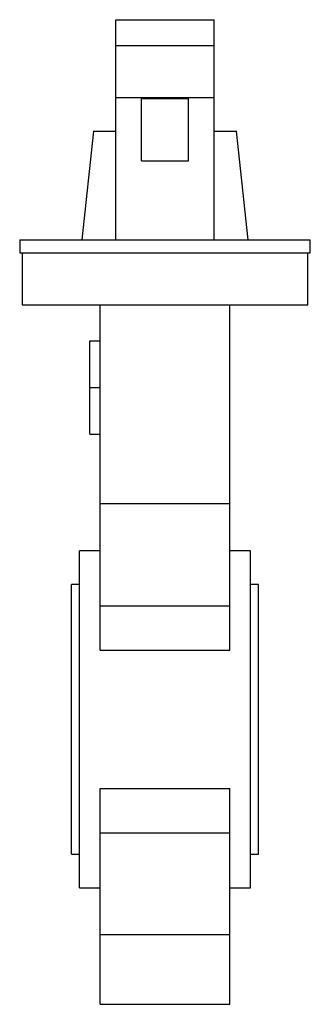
# Paper-space layout '_Posteriore' of a CAD drawing. Header units: millimetres. Extents: x -28 to 28, y -55 to 135.
import ezdxf

# ---------------------------------------------------------------- set-up
doc = ezdxf.new("R2010")
doc.units = ezdxf.units.MM

psp = doc.layouts.new('_Posteriore')

# ---------------------------------------------------------------- linework, layer by layer
at = {"color": 7, "linetype": 'Continuous', "lineweight": 25}
for p, q in [((-9.5, 92.5), (-9.5, 135)), ((-9.5, 135), (9.5, 135)), ((9.5, 92.5), (9.5, 135)), ((-9.5, 130), (9.5, 130)), ((-9.5, 120), (9.5, 120)), ((-4.5, 107.79), (-4.5, 119.79)), ((-4.5, 119.79), (4.5, 119.79)), ((4.5, 107.79), (4.5, 119.79)), ((-13.79, 113.5), (-16, 92.5)), ((-13.79, 113.5), (-9.5, 113.5)), ((9.5, 113.5), (13.79, 113.5)), ((16, 92.5), (13.79, 113.5)), ((-4.5, 107.79), (4.5, 107.79)), ((-28, 92.5), (-28, 90)), ((-28, 92.5), (28, 92.5)), ((28, 90), (28, 92.5)), ((-28, 90), (28, 90)), ((-27.5, 90), (-27.5, 80)), ((27.5, 80), (27.5, 90)), ((-27.5, 80), (27.5, 80)), ((-12.5, 13.36), (-12.5, 80)), ((12.5, 13.36), (12.5, 80)), ((-14.5, 55), (-14.5, 73)), ((-14.5, 73), (-12.5, 73)), ((-14.5, 64), (-12.5, 64)), ((-14.5, 55), (-12.5, 55)), ((12.5, 41.55), (-12.5, 41.55)), ((-12.5, 32.5), (-16.5, 32.5)), ((-16.5, -32.5), (-16.5, 32.5)), ((16.5, 32.5), (12.5, 32.5)), ((16.5, -32.5), (16.5, 32.5)), ((-16.5, 26), (-18, 26)), ((-18, -26), (-18, 26)), ((18, 26), (16.5, 26)), ((18, -26), (18, 26)), ((-12.5, 21.92), (12.5, 21.92)), ((-12.5, 13.36), (12.5, 13.36)), ((-12.5, -55), (-12.5, -13.36)), ((-12.5, -13.36), (12.5, -13.36)), ((12.5, -55), (12.5, -13.36)), ((-12.5, -21.92), (12.5, -21.92)), ((-18, -26), (-16.5, -26)), ((16.5, -26), (18, -26)), ((-16.5, -32.5), (-12.5, -32.5)), ((12.5, -32.5), (16.5, -32.5)), ((-12.5, -41.55), (12.5, -41.55)), ((-12.5, -55), (12.5, -55))]:
    psp.add_line(p, q, dxfattribs=at)

doc.saveas('drawing.dxf')
